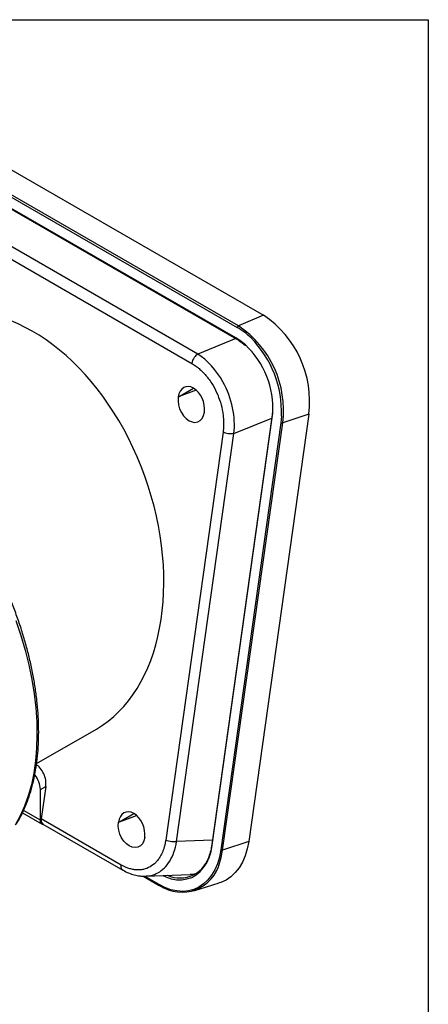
# Model space of a CAD drawing. Header units: inches. Extents: x 0 to 33, y 0 to 25.5.
# Tile 9 of 9: x 30.2 to 33, y 18.7 to 25.5. Entities that reach past the tile are written whole.
import ezdxf

# ---------------------------------------------------------------- set-up
doc = ezdxf.new("R2010")
doc.units = ezdxf.units.IN
doc.header["$LTSCALE"] = 3
doc.header["$MEASUREMENT"] = 0
doc.linetypes.add('SLD-Solid', pattern=[0])
doc.layers.add('SLD-DEFPOINTS', color=7, linetype='Continuous')

# ---------------------------------------------------------------- blocks, each defined once
blk = doc.blocks.new('Block2')
at = {"color": 7, "linetype": 'SLD-Solid', "lineweight": 18}
for p, q in [((33.0003, 25.5003), (0.0003, 25.5003)), ((33.0003, 0.0003), (33.0003, 25.5003))]:
    blk.add_line(p, q, dxfattribs=at)

msp = doc.modelspace()

# ---------------------------------------------------------------- linework, layer by layer
at = {"color": 7, "linetype": 'SLD-Solid'}
for p, q in [((0.000292, 25.500316), (33.000292, 25.500316)), ((33.000292, 25.500316), (33.000292, 0.000316))]:
    msp.add_line(p, q, dxfattribs=at)
for p, q in [((29.685022, 24.725578), (31.867587, 23.46561)), ((29.504289, 24.640968), (31.686855, 23.380999)), ((31.694618, 23.392053), (29.512052, 24.652021)), ((31.676777, 23.309181), (29.494211, 24.569149)), ((29.496144, 24.563186), (31.67871, 23.303218)), ((31.414371, 23.197284), (29.339277, 24.39521)), ((29.298153, 24.331622), (31.373247, 23.133696)), ((31.867587, 23.46561), (31.694618, 23.392053)), ((31.677175, 23.304104), (31.414371, 23.197284)), ((31.287953, 22.906376), (31.386359, 22.963185)), ((31.404654, 22.949984), (31.287953, 22.906376)), ((32.178151, 22.783582), (31.765313, 19.841587)), ((31.927347, 22.758903), (31.930397, 22.786958)), ((32.178151, 22.783582), (31.998892, 22.723835)), ((31.924454, 22.762832), (31.511617, 19.820837)), ((31.51451, 19.816908), (31.927347, 22.758903)), ((31.985384, 22.725399), (31.572546, 19.783404)), ((31.586055, 19.78184), (31.998892, 22.723835)), ((31.663578, 22.65), (31.923443, 22.755625)), ((31.989829, 22.770845), (31.985384, 22.725399)), ((31.588472, 22.661042), (31.194296, 19.852039)), ((31.269403, 19.840997), (31.663578, 22.65)), ((30.306163, 20.378505), (30.717554, 20.615996)), ((30.332166, 20.198885), (30.36949, 20.220432)), ((30.36949, 20.220432), (30.338251, 19.997815)), ((30.332166, 19.98822), (30.332166, 20.198885)), ((30.209268, 20.039192), (30.3444, 19.961182)), ((30.332166, 19.98822), (30.216186, 20.055174)), ((30.877049, 19.97816), (30.975455, 20.034969)), ((30.877049, 19.97816), (30.99375, 20.021768)), ((30.888618, 19.680095), (30.338251, 19.997815)), ((30.34985, 19.962038), (30.900217, 19.644317)), ((31.515914, 19.851465), (31.269403, 19.840997)), ((31.765313, 19.841587), (31.586055, 19.78184)), ((31.038464, 19.603614), (31.150486, 19.538945)), ((31.148553, 19.544908), (31.047425, 19.603287)), ((31.050485, 19.603176), (31.056149, 19.602969)), ((31.055199, 19.602686), (31.361922, 19.615711)), ((31.387157, 19.502201), (31.562304, 19.556169))]:
    msp.add_line(p, q)
at = {"flags": 128}
for points in [[(31.74316, 23.260616), (31.712943, 23.285345), (31.676777, 23.309181)], [(31.28004, 22.902604), (31.278963, 22.876447), (31.282439, 22.849037), (31.290294, 22.821736), (31.302139, 22.7959), (31.317386, 22.772812), (31.335276, 22.753617), (31.354922, 22.739271), (31.375349, 22.730484), (31.395541, 22.727693), (31.414497, 22.731037), (31.431274, 22.74035), (31.44504, 22.755169), (31.455111, 22.774759), (31.460987, 22.798146)], [(30.164444, 21.363384), (30.198137, 21.261053), (30.227537, 21.159049), (30.252542, 21.057727), (30.273063, 20.957442), (30.28903, 20.858541), (30.300386, 20.761371), (30.307093, 20.666268), (30.309127, 20.573566), (30.30648, 20.483586), (30.299163, 20.396642), (30.2872, 20.313037), (30.270634, 20.233063), (30.249521, 20.156998), (30.223936, 20.085107), (30.193967, 20.017641), (30.15972, 19.954834)], [(30.3561, 19.95843), (30.353839, 19.958455), (30.348504, 19.959395), (30.34376, 19.961568), (30.339718, 19.964921), (30.336473, 19.969379), (30.334099, 19.974836), (30.332652, 19.981165), (30.332166, 19.98822)], [(31.050083, 19.86993), (31.044207, 19.846543), (31.034136, 19.826954), (31.02037, 19.812135), (31.003593, 19.802822), (30.984637, 19.799478), (30.964445, 19.802269), (30.944018, 19.811056), (30.924372, 19.825402), (30.906482, 19.844596), (30.891235, 19.867685), (30.87939, 19.893521), (30.871535, 19.920822), (30.868059, 19.948231), (30.869136, 19.974389)], [(31.175162, 19.60778), (31.195564, 19.598362), (31.232727, 19.585738), (31.269577, 19.579037), (31.305577, 19.578358), (31.340203, 19.583709), (31.372948, 19.595014), (31.403336, 19.612107), (31.430923, 19.63474), (31.455307, 19.662581), (31.476133, 19.695225), (31.493097, 19.732196), (31.505952, 19.772955), (31.51451, 19.816908)], [(31.765313, 19.841587), (31.755643, 19.79088), (31.741368, 19.743538), (31.722669, 19.700159), (31.699779, 19.661286), (31.672987, 19.627409), (31.64263, 19.598954), (31.60909, 19.576279), (31.572788, 19.559668), (31.562304, 19.556169)], [(31.572546, 19.783404), (31.563251, 19.734662), (31.54953, 19.689155), (31.531554, 19.647457), (31.509552, 19.61009), (31.483798, 19.577526), (31.454618, 19.550173), (31.422377, 19.528377), (31.387482, 19.51241), (31.350371, 19.502473), (31.311511, 19.498692), (31.27139, 19.501114), (31.230514, 19.509709), (31.189396, 19.524368), (31.148553, 19.544908)], [(31.567009, 19.698557), (31.57658, 19.732159), (31.586055, 19.78184)]]:
    msp.add_lwpolyline(points, dxfattribs=at)
for centre, radius, start, end in [((31.47183, 22.873679), 0.712044, 352.7306784, 56.2338433), ((31.701592, 23.378903), 0.014885, 117.9392319, 171.9038975), ((31.306874, 22.812108), 0.697626, 352.7306784, 56.2338433), ((31.437217, 22.956422), 0.492529, 45.6687321, 59.5457496), ((31.682058, 23.307598), 0.005513, 163.3227446, 232.675809), ((31.332562, 22.824469), 0.599011, 356.40968, 46.7282914), ((31.270815, 22.801557), 0.71967, 357.5541854, 44.808244), ((31.928945, 22.763109), 0.004499, 183.5318381, 249.2003001), ((31.994095, 22.741513), 0.018318, 241.6048871, 285.1819835), ((30.15154, 20.190538), 0.180819, 2.6458708, 37.9398972), ((30.370661, 19.988553), 0.033708, 164.0514995, 231.8725991), ((31.516107, 19.821114), 0.004499, 183.5318381, 249.2003001), ((31.290539, 19.804481), 0.213579, 246.2275447, 346.5135753), ((31.581257, 19.799518), 0.018318, 241.6048871, 285.1819835), ((31.304637, 19.762947), 0.270157, 236.0850662, 346.2112246), ((31.153837, 19.543326), 0.005516, 163.333466, 232.5906327), ((31.152407, 19.54265), 0.004174, 242.6002463, 290.9692202)]:
    msp.add_arc(centre, radius, start, end)
for centre, major_axis, ratio, start_param, end_param in [((30.093386, 22.005859), (-0.509719, 1.442633), 0.66654966, 3.2649542, 6.17571946), ((31.370391, 22.849505), (-0.043028, 0.121781), 0.66654966, 4.05808797, 7.18437194), ((31.378429, 22.854145), (1.037451, 0.489146), 0.07493034, 1.62274874, 1.63040308), ((30.285973, 20.268645), (-0.039718, 0.112413), 0.66654966, 4.05043363, 5.62122996), ((30.959487, 19.92129), (-0.043028, 0.121781), 0.66654966, 4.05808797, 7.18437194), ((30.967525, 19.92593), (1.037451, 0.489146), 0.07493034, 1.62274874, 1.63040308)]:
    msp.add_ellipse(centre, major_axis=major_axis, ratio=ratio, start_param=start_param, end_param=end_param)
for points, knots in [([(31.67871, 23.303218), (31.684567, 23.299674), (31.70164, 23.289344), (31.723403, 23.273776), (31.738521, 23.259728), (31.743138, 23.255437)], [0, 0, 0, 0, 0.2661515, 0.77585784, 1, 1, 1, 1]), ([(31.414371, 23.197284), (31.406042, 23.192475), (31.386587, 23.174335), (31.375176, 23.147439), (31.373247, 23.133696)], [0, 0, 0, 0, 0.42857143, 1, 1, 1, 1]), ([(31.663578, 22.65), (31.670267, 22.705934), (31.663626, 22.828891), (31.584596, 23.042856), (31.480932, 23.157044), (31.414371, 23.197284)], [-0.77031903, -0.77031903, -0.77031903, -0.77031903, -0.33013673, 0.11004558, 0.77031903, 0.77031903, 0.77031903, 0.77031903]), ([(31.373247, 23.133696), (31.375822, 23.132182), (31.382117, 23.128479), (31.39318, 23.121326), (31.407471, 23.111168), (31.426696, 23.0958), (31.448159, 23.075878), (31.469147, 23.053051), (31.490064, 23.027097), (31.516534, 22.988941), (31.546129, 22.934069), (31.571698, 22.866284), (31.585187, 22.807943), (31.590042, 22.769116), (31.591818, 22.746087), (31.592591, 22.727019), (31.592394, 22.704682), (31.591148, 22.682512), (31.589365, 22.668204), (31.588472, 22.661042)], [0, 0, 0, 0, 0.01889623, 0.04619945, 0.08188033, 0.1259086, 0.19292762, 0.2511133, 0.29985367, 0.37580019, 0.5000661, 0.62435008, 0.74887487, 0.81140197, 0.83341085, 0.87409786, 0.91598263, 0.95794705, 1, 1, 1, 1]), ([(31.926995, 22.790201), (31.926704, 22.784711), (31.92621, 22.7754), (31.924965, 22.766489), (31.924454, 22.762832)], [0, 0, 0, 0, 0.58960769, 1, 1, 1, 1]), ([(31.663578, 22.65), (31.652466, 22.647452), (31.63853, 22.647143), (31.611339, 22.65114), (31.598189, 22.655432), (31.588472, 22.661042)], [0, 0, 0, 0, 0.5, 0.5, 1, 1, 1, 1]), ([(30.168324, 19.963268), (30.171594, 19.968648), (30.186272, 19.99279), (30.209774, 20.038537), (30.237328, 20.101893), (30.260996, 20.169077), (30.280856, 20.239739), (30.296805, 20.313704), (30.308804, 20.39073), (30.316819, 20.470581), (30.320832, 20.55301), (30.320838, 20.637767), (30.316845, 20.724597), (30.308875, 20.813241), (30.29696, 20.90344), (30.281141, 20.994931), (30.261472, 21.087449), (30.238017, 21.180726), (30.210848, 21.274494), (30.180049, 21.368482), (30.145713, 21.462419), (30.107942, 21.556034), (30.066849, 21.649057), (30.022554, 21.74122), (29.975187, 21.832258), (29.924883, 21.921902), (29.871804, 22.009913), (29.816039, 22.095958), (29.760842, 22.175947), (29.72327, 22.226029), (29.705977, 22.24908)], [0, 0, 0, 0, 0.01048389, 0.04704952, 0.08368233, 0.12040362, 0.15719711, 0.19404582, 0.23093385, 0.26784745, 0.30477548, 0.34170939, 0.3786413, 0.41556744, 0.45248543, 0.48939402, 0.52629273, 0.56318166, 0.60006131, 0.63693249, 0.67379617, 0.71065346, 0.74750557, 0.78435373, 0.82119922, 0.85804335, 0.89488742, 0.93173249, 0.96857971, 1, 1, 1, 1]), ([(31.194296, 19.852039), (31.193771, 19.848502), (31.19272, 19.841431), (31.190795, 19.831045), (31.188618, 19.820841), (31.186168, 19.810841), (31.183455, 19.801052), (31.179454, 19.788168), (31.171585, 19.766707), (31.159176, 19.741317), (31.142688, 19.716544), (31.120204, 19.69043), (31.087409, 19.66515), (31.048004, 19.650114), (31.015593, 19.645951), (30.99107, 19.646229), (30.967311, 19.649241), (30.942112, 19.655674), (30.919117, 19.664447), (30.901746, 19.672724), (30.892311, 19.678022), (30.888618, 19.680095)], [0, 0, 0, 0, 0.02103844, 0.04205289, 0.06304503, 0.08401623, 0.10496767, 0.12590034, 0.1685518, 0.25107554, 0.31345184, 0.37575521, 0.50000614, 0.62425708, 0.70026412, 0.74892886, 0.80712564, 0.87411848, 0.93100992, 0.9729949, 1, 1, 1, 1]), ([(31.050865, 19.604078), (31.064594, 19.604565), (31.096519, 19.6057), (31.142213, 19.624983), (31.186741, 19.658285), (31.22402, 19.706166), (31.253658, 19.766933), (31.264103, 19.816067), (31.269403, 19.840997)], [0, 0, 0, 0, 0.12715314, 0.29567602, 0.4641989, 0.63759503, 0.81611798, 1, 1, 1, 1]), ([(31.269403, 19.840997), (31.259878, 19.838814), (31.232762, 19.837498), (31.205402, 19.845628), (31.194296, 19.852039)], [0, 0, 0, 0, 0.42857143, 1, 1, 1, 1]), ([(31.511617, 19.820837), (31.510462, 19.813606), (31.507101, 19.792561), (31.501928, 19.769451), (31.496441, 19.755068), (31.495517, 19.752646)], [0, 0, 0, 0, 0.30329254, 0.88265376, 1, 1, 1, 1]), ([(30.901082, 19.64448), (30.89838, 19.646192), (30.892322, 19.65003), (30.88761, 19.662712), (30.888282, 19.674301), (30.888618, 19.680095)], [0, 0, 0, 0, 0.28696776, 0.64348388, 1, 1, 1, 1]), ([(30.900779, 19.644015), (30.913508, 19.637296), (30.939011, 19.623834), (30.978199, 19.611028), (31.01355, 19.603665), (31.035366, 19.603477), (31.044325, 19.6034)], [0, 0, 0, 0, 0.26935888, 0.53969785, 0.81096101, 1, 1, 1, 1]), ([(31.361821, 19.617389), (31.374295, 19.617076), (31.389539, 19.616693), (31.402722, 19.622134), (31.405118, 19.623124)], [0, 0, 0, 0, 0.81823858, 1, 1, 1, 1])]:
    msp.add_open_spline(points, degree=3, knots=knots)

# ---------------------------------------------------------------- block references
at = {"layer": 'SLD-DEFPOINTS'}
msp.add_blockref('Block2', (0, 0), dxfattribs=at)

doc.saveas('drawing.dxf')
